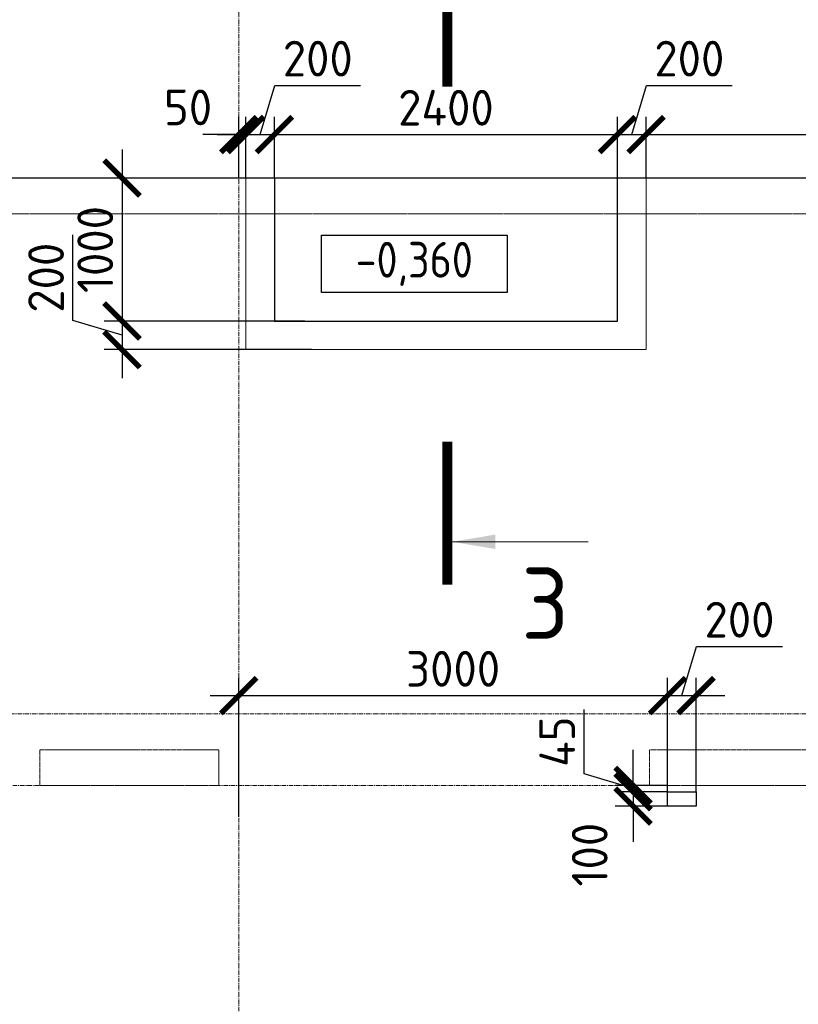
# Model space of a CAD drawing. Header units: millimetres. Extents: x 448962 to 1440104, y -326645 to -197113.
# Tile 76 of 256: x 557971 to 563419, y -255703 to -248813. Entities that reach past the tile are written whole.
import ezdxf

# ---------------------------------------------------------------- set-up
doc = ezdxf.new("R2010")
doc.units = ezdxf.units.MM
for name, pattern in [('01 Штриховая _4 мм_', [6, 3.5, -2.5]), ('______5', [1100, 800, -100, 100, -100]), ('HIDDEN2', [4.7625, 3.175, -1.5875]), ('осевая', [50.8, 31.75, -6.35, 6.35, -6.35])]:
    doc.linetypes.add(name, pattern=pattern)
for name, color, linetype, lineweight in [('Оси', 40, '______5', 18), ('Перекрытие ж_бетон', 1, 'Continuous', 30), ('РАЗМЕРЫ', 1, 'Continuous', 9), ('СТЕНЫ', 3, 'Continuous', 30), ('Текст_ общее', 7, 'Continuous', 25), ('Узлы', 7, 'Continuous', 0)]:
    doc.layers.add(name, color=color, linetype=linetype, lineweight=lineweight)
doc.styles.add('GOST Common_1', font='GOST_Common.ttf', dxfattribs={"width": 0.9, "height": 250})
doc.styles.add('GOST-2.304_Type-B', font='GOST_Common.ttf')
doc.styles.add('ГОСТ', font='GOST_Common.ttf')
doc.dimstyles.new('СПДС', dxfattribs={"dimscale": 100, "dimtxt": 2.5, "dimasz": 2.5, "dimexe": 1.25, "dimexo": 0, "dimtad": 1, "dimdec": 0, "dimtxsty": 'GOST-2.304_Type-B', "dimblk": 'ARCHTICK', "dimcen": 2.5, "dimdle": 2, "dimadec": 0, "dimazin": 2, "dimtfac": 0.75, "dimtdec": 0, "dimtmove": 1, "dimatfit": 3, "dimfxl": 1, "dimtolj": 1, "dimarcsym": 1})

# ---------------------------------------------------------------- blocks, each defined once
blk = doc.blocks.new('_ArchTick')
at = {"color": 0, "linetype": 'ByBlock', "const_width": 0.15}
blk.add_lwpolyline([(-0.5, -0.5), (0.5, 0.5)], dxfattribs=at)
blk = doc.blocks.new('*D156')
at = {"layer": 'DEFPOINTS', "color": 0, "transparency": 16777216}
for p in [(562503.9, -253543), (562503.9, -254265.9), (559503.4, -254391.7)]:
    blk.add_point(p, dxfattribs=at)
at = {"layer": 'РАЗМЕРЫ', "color": 0, "lineweight": -2, "transparency": 16777216}
for p, q in [((559503.4, -254391.7), (559503.4, -253418)), ((562503.9, -254265.9), (562503.9, -253418)), ((559303.4, -253543), (562703.9, -253543))]:
    blk.add_line(p, q, dxfattribs=at)
at = {"layer": 'РАЗМЕРЫ', "color": 0, "lineweight": -2, "transparency": 16777216, "xscale": 250, "yscale": 250, "zscale": 250, "rotation": 180}
blk.add_blockref('_ArchTick', (559503.4, -253543), dxfattribs=at)
at = {"layer": 'РАЗМЕРЫ', "color": 0, "lineweight": -2, "transparency": 16777216, "xscale": 250, "yscale": 250, "zscale": 250}
blk.add_blockref('_ArchTick', (562503.9, -253543), dxfattribs=at)
at = {"layer": 'РАЗМЕРЫ', "color": 0, "lineweight": 0, "transparency": 16777216, "insert": (561003.6, -253355.5), "char_height": 250, "attachment_point": 5, "style": 'GOST-2.304_Type-B'}
blk.add_mtext('\\A1;3000', dxfattribs=at)
blk = doc.blocks.new('*D157')
at = {"layer": 'DEFPOINTS', "color": 0, "transparency": 16777216}
for p in [(562703.9, -253543), (562503.9, -254215.9), (562703.9, -254215.9)]:
    blk.add_point(p, dxfattribs=at)
at = {"layer": 'РАЗМЕРЫ', "color": 0, "lineweight": -2, "transparency": 16777216}
for p, q in [((562603.9, -253543), (562707, -253199.3)), ((562707, -253199.3), (563307, -253199.3)), ((562503.9, -254215.9), (562503.9, -253418)), ((562703.9, -254215.9), (562703.9, -253418)), ((562303.9, -253543), (562903.9, -253543))]:
    blk.add_line(p, q, dxfattribs=at)
at = {"layer": 'РАЗМЕРЫ', "color": 0, "lineweight": -2, "transparency": 16777216, "xscale": 250, "yscale": 250, "zscale": 250, "rotation": 180}
blk.add_blockref('_ArchTick', (562503.9, -253543), dxfattribs=at)
at = {"layer": 'РАЗМЕРЫ', "color": 0, "lineweight": -2, "transparency": 16777216, "xscale": 250, "yscale": 250, "zscale": 250}
blk.add_blockref('_ArchTick', (562703.9, -253543), dxfattribs=at)
at = {"layer": 'РАЗМЕРЫ', "color": 0, "lineweight": 0, "transparency": 16777216, "insert": (563007, -253011.8), "char_height": 250, "attachment_point": 5, "style": 'GOST-2.304_Type-B'}
blk.add_mtext('\\A1;200', dxfattribs=at)
blk = doc.blocks.new('*D158')
at = {"layer": 'DEFPOINTS', "color": 0, "transparency": 16777216}
for p in [(562503.9, -254171.3), (562263, -254215.9), (562503.9, -254215.9)]:
    blk.add_point(p, dxfattribs=at)
at = {"layer": 'РАЗМЕРЫ', "color": 0, "lineweight": -2, "transparency": 16777216}
for p, q in [((561919.3, -254090.5), (561919.3, -253640.5)), ((562263, -254171.3), (562263, -253921.3)), ((562263, -254193.6), (561919.3, -254090.5)), ((562503.9, -254171.3), (562138, -254171.3)), ((562263, -254171.3), (562263, -254215.9)), ((562263, -254171.3), (562263, -254215.9)), ((562503.9, -254215.9), (562138, -254215.9)), ((562263, -254215.9), (562263, -254465.9))]:
    blk.add_line(p, q, dxfattribs=at)
at = {"layer": 'РАЗМЕРЫ', "color": 0, "lineweight": -2, "transparency": 16777216, "xscale": 250, "yscale": 250, "zscale": 250}
for p, rotation in [((562263, -254171.3), 270), ((562263, -254215.9), 90)]:
    blk.add_blockref('_ArchTick', p, dxfattribs=dict(at, rotation=rotation))
at = {"layer": 'РАЗМЕРЫ', "color": 0, "lineweight": 0, "transparency": 16777216, "insert": (561731.8, -253865.5), "char_height": 250, "attachment_point": 5, "rotation": 90, "style": 'GOST-2.304_Type-B'}
blk.add_mtext('\\A1;45', dxfattribs=at)
blk = doc.blocks.new('*D159')
at = {"layer": 'DEFPOINTS', "color": 0, "transparency": 16777216}
for p in [(562503.9, -254215.9), (562263, -254315.9), (562503.9, -254315.9)]:
    blk.add_point(p, dxfattribs=at)
at = {"layer": 'РАЗМЕРЫ', "color": 0, "lineweight": -2, "transparency": 16777216}
for p, q in [((562263, -254215.9), (562263, -253965.9)), ((562503.9, -254215.9), (562138, -254215.9)), ((562263, -254215.9), (562263, -254315.9)), ((562503.9, -254315.9), (562138, -254315.9)), ((562263, -254315.9), (562263, -254565.9))]:
    blk.add_line(p, q, dxfattribs=at)
at = {"layer": 'РАЗМЕРЫ', "color": 0, "lineweight": -2, "transparency": 16777216, "xscale": 250, "yscale": 250, "zscale": 250}
for p, rotation in [((562263, -254215.9), 270), ((562263, -254315.9), 90)]:
    blk.add_blockref('_ArchTick', p, dxfattribs=dict(at, rotation=rotation))
at = {"layer": 'РАЗМЕРЫ', "color": 0, "lineweight": 0, "transparency": 16777216, "insert": (561959.3, -254655.9), "char_height": 250, "attachment_point": 5, "rotation": 90, "style": 'GOST-2.304_Type-B'}
blk.add_mtext('\\A1;100', dxfattribs=at)
blk = doc.blocks.new('оси плит')
at = {"layer": 'Оси', "color": 16, "linetype": 'осевая', "lineweight": 0, "transparency": 33554687}
for p, q in [((563842.3, -202894.1), (563842.3, -231285.8)), ((519570.9, -205117.4), (573160.2, -205117.4)), ((519570.9, -208617.4), (573160.2, -208617.4)), ((520148.3, -209117.4), (572483.7, -209117.4))]:
    blk.add_line(p, q, dxfattribs=at)
blk = doc.blocks.new('*D274')
at = {"layer": 'DEFPOINTS', "color": 0, "transparency": 16777216}
for p in [(559833.1, -249921.3), (558687, -250921.3), (559907.6, -250921.3)]:
    blk.add_point(p, dxfattribs=at)
at = {"layer": 'РАЗМЕРЫ', "color": 0, "lineweight": -2, "transparency": 16777216}
for p, q in [((558687, -249721.3), (558687, -251121.3)), ((559833.1, -249921.3), (558562, -249921.3)), ((559907.6, -250921.3), (558562, -250921.3))]:
    blk.add_line(p, q, dxfattribs=at)
at = {"layer": 'РАЗМЕРЫ', "color": 0, "lineweight": -2, "transparency": 16777216, "xscale": 250, "yscale": 250, "zscale": 250}
for p, rotation in [((558687, -249921.3), 90), ((558687, -250921.3), 270)]:
    blk.add_blockref('_ArchTick', p, dxfattribs=dict(at, rotation=rotation))
at = {"layer": 'РАЗМЕРЫ', "color": 0, "lineweight": 0, "transparency": 16777216, "insert": (558499.5, -250421.3), "char_height": 250, "attachment_point": 5, "rotation": 90, "style": 'GOST-2.304_Type-B'}
blk.add_mtext('\\A1;1000', dxfattribs=at)
blk = doc.blocks.new('*D275')
at = {"layer": 'DEFPOINTS', "color": 0, "transparency": 16777216}
for p in [(559965.3, -250921.3), (558687, -251121.3), (560012.2, -251121.3)]:
    blk.add_point(p, dxfattribs=at)
at = {"layer": 'РАЗМЕРЫ', "color": 0, "lineweight": -2, "transparency": 16777216}
for p, q in [((558343.2, -250918.2), (558343.2, -250318.2)), ((558687, -250721.3), (558687, -251321.3)), ((558687, -251021.3), (558343.2, -250918.2)), ((559965.3, -250921.3), (558562, -250921.3)), ((560012.2, -251121.3), (558562, -251121.3))]:
    blk.add_line(p, q, dxfattribs=at)
at = {"layer": 'РАЗМЕРЫ', "color": 0, "lineweight": -2, "transparency": 16777216, "xscale": 250, "yscale": 250, "zscale": 250}
for p, rotation in [((558687, -250921.3), 90), ((558687, -251121.3), 270)]:
    blk.add_blockref('_ArchTick', p, dxfattribs=dict(at, rotation=rotation))
at = {"layer": 'РАЗМЕРЫ', "color": 0, "lineweight": 0, "transparency": 16777216, "insert": (558155.7, -250618.2), "char_height": 250, "attachment_point": 5, "rotation": 90, "style": 'GOST-2.304_Type-B'}
blk.add_mtext('\\A1;200', dxfattribs=at)
blk = doc.blocks.new('*D299')
at = {"layer": 'DEFPOINTS', "color": 0, "transparency": 16777216}
for p in [(559553.3, -249616.3), (559503.4, -249921.3), (559553.3, -249921.3)]:
    blk.add_point(p, dxfattribs=at)
at = {"layer": 'РАЗМЕРЫ', "color": 0, "lineweight": -2, "transparency": 16777216}
for p, q in [((559503.4, -249921.3), (559503.4, -249491.3)), ((559553.3, -249921.3), (559553.3, -249491.3)), ((559503.4, -249616.3), (559253.4, -249616.3)), ((559503.4, -249616.3), (559553.3, -249616.3)), ((559553.3, -249616.3), (559803.3, -249616.3))]:
    blk.add_line(p, q, dxfattribs=at)
at = {"layer": 'РАЗМЕРЫ', "color": 0, "lineweight": -2, "transparency": 16777216, "xscale": 250, "yscale": 250, "zscale": 250}
blk.add_blockref('_ArchTick', (559503.4, -249616.3), dxfattribs=at)
at = {"layer": 'РАЗМЕРЫ', "color": 0, "lineweight": -2, "transparency": 16777216, "xscale": 250, "yscale": 250, "zscale": 250, "rotation": 180}
blk.add_blockref('_ArchTick', (559553.3, -249616.3), dxfattribs=at)
at = {"layer": 'РАЗМЕРЫ', "color": 0, "lineweight": 0, "transparency": 16777216, "insert": (559148.9, -249426.4), "char_height": 250, "attachment_point": 5, "style": 'GOST-2.304_Type-B'}
blk.add_mtext('\\A1;50', dxfattribs=at)
blk = doc.blocks.new('*D300')
at = {"layer": 'DEFPOINTS', "color": 0, "transparency": 16777216}
for p in [(559753.3, -249616.3), (559553.3, -249921.3), (559753.3, -249921.3)]:
    blk.add_point(p, dxfattribs=at)
at = {"layer": 'РАЗМЕРЫ', "color": 0, "lineweight": -2, "transparency": 16777216}
for p, q in [((559653.3, -249616.3), (559756.5, -249272.6)), ((559756.5, -249272.6), (560356.5, -249272.6)), ((559553.3, -249921.3), (559553.3, -249491.3)), ((559753.3, -249921.3), (559753.3, -249491.3)), ((559353.3, -249616.3), (559953.3, -249616.3))]:
    blk.add_line(p, q, dxfattribs=at)
at = {"layer": 'РАЗМЕРЫ', "color": 0, "lineweight": -2, "transparency": 16777216, "xscale": 250, "yscale": 250, "zscale": 250, "rotation": 180}
blk.add_blockref('_ArchTick', (559553.3, -249616.3), dxfattribs=at)
at = {"layer": 'РАЗМЕРЫ', "color": 0, "lineweight": -2, "transparency": 16777216, "xscale": 250, "yscale": 250, "zscale": 250}
blk.add_blockref('_ArchTick', (559753.3, -249616.3), dxfattribs=at)
at = {"layer": 'РАЗМЕРЫ', "color": 0, "lineweight": 0, "transparency": 16777216, "insert": (560056.5, -249085.1), "char_height": 250, "attachment_point": 5, "style": 'GOST-2.304_Type-B'}
blk.add_mtext('\\A1;200', dxfattribs=at)
blk = doc.blocks.new('*D301')
at = {"layer": 'DEFPOINTS', "color": 0, "transparency": 16777216}
for p in [(562153.2, -249616.3), (559753.3, -249921.3), (562153.2, -249921.3)]:
    blk.add_point(p, dxfattribs=at)
at = {"layer": 'РАЗМЕРЫ', "color": 0, "lineweight": -2, "transparency": 16777216}
for p, q in [((559753.3, -249921.3), (559753.3, -249491.3)), ((562153.2, -249921.3), (562153.2, -249491.3)), ((559553.3, -249616.3), (562353.2, -249616.3))]:
    blk.add_line(p, q, dxfattribs=at)
at = {"layer": 'РАЗМЕРЫ', "color": 0, "lineweight": -2, "transparency": 16777216, "xscale": 250, "yscale": 250, "zscale": 250, "rotation": 180}
blk.add_blockref('_ArchTick', (559753.3, -249616.3), dxfattribs=at)
at = {"layer": 'РАЗМЕРЫ', "color": 0, "lineweight": -2, "transparency": 16777216, "xscale": 250, "yscale": 250, "zscale": 250}
blk.add_blockref('_ArchTick', (562153.2, -249616.3), dxfattribs=at)
at = {"layer": 'РАЗМЕРЫ', "color": 0, "lineweight": 0, "transparency": 16777216, "insert": (560953.3, -249428.8), "char_height": 250, "attachment_point": 5, "style": 'GOST-2.304_Type-B'}
blk.add_mtext('\\A1;2400', dxfattribs=at)
blk = doc.blocks.new('*D302')
at = {"layer": 'DEFPOINTS', "color": 0, "transparency": 16777216}
for p in [(562353.2, -249616.3), (562153.2, -249921.3), (562353.2, -249921.3)]:
    blk.add_point(p, dxfattribs=at)
at = {"layer": 'РАЗМЕРЫ', "color": 0, "lineweight": -2, "transparency": 16777216}
for p, q in [((562253.2, -249616.3), (562356.3, -249272.6)), ((562356.3, -249272.6), (562956.3, -249272.6)), ((562153.2, -249921.3), (562153.2, -249491.3)), ((562353.2, -249921.3), (562353.2, -249491.3)), ((561953.2, -249616.3), (562553.2, -249616.3))]:
    blk.add_line(p, q, dxfattribs=at)
at = {"layer": 'РАЗМЕРЫ', "color": 0, "lineweight": -2, "transparency": 16777216, "xscale": 250, "yscale": 250, "zscale": 250, "rotation": 180}
blk.add_blockref('_ArchTick', (562153.2, -249616.3), dxfattribs=at)
at = {"layer": 'РАЗМЕРЫ', "color": 0, "lineweight": -2, "transparency": 16777216, "xscale": 250, "yscale": 250, "zscale": 250}
blk.add_blockref('_ArchTick', (562353.2, -249616.3), dxfattribs=at)
at = {"layer": 'РАЗМЕРЫ', "color": 0, "lineweight": 0, "transparency": 16777216, "insert": (562656.3, -249085.1), "char_height": 250, "attachment_point": 5, "style": 'GOST-2.304_Type-B'}
blk.add_mtext('\\A1;200', dxfattribs=at)
blk = doc.blocks.new('*D303')
at = {"layer": 'DEFPOINTS', "color": 0, "transparency": 16777216}
for p in [(565703, -249616.3), (562353.2, -249921.3), (565703, -249874.7)]:
    blk.add_point(p, dxfattribs=at)
at = {"layer": 'РАЗМЕРЫ', "color": 0, "lineweight": -2, "transparency": 16777216}
for p, q in [((562353.2, -249921.3), (562353.2, -249491.3)), ((565703, -249874.7), (565703, -249491.3)), ((562153.2, -249616.3), (565903, -249616.3))]:
    blk.add_line(p, q, dxfattribs=at)
at = {"layer": 'РАЗМЕРЫ', "color": 0, "lineweight": -2, "transparency": 16777216, "xscale": 250, "yscale": 250, "zscale": 250, "rotation": 180}
blk.add_blockref('_ArchTick', (562353.2, -249616.3), dxfattribs=at)
at = {"layer": 'РАЗМЕРЫ', "color": 0, "lineweight": -2, "transparency": 16777216, "xscale": 250, "yscale": 250, "zscale": 250}
blk.add_blockref('_ArchTick', (565703, -249616.3), dxfattribs=at)
at = {"layer": 'РАЗМЕРЫ', "color": 0, "lineweight": 0, "transparency": 16777216, "insert": (564028.1, -249428.8), "char_height": 250, "attachment_point": 5, "style": 'GOST-2.304_Type-B'}
blk.add_mtext('\\A1;3350', dxfattribs=at)
blk = doc.blocks.new('стены  тп')
at = {"layer": 'СТЕНЫ', "color": 251, "linetype": '01 Штриховая _4 мм_', "lineweight": 0, "true_color": 0x636466}
for p, q in [((589762.3, -316375.7, 3100), (542387.3, -316375.7, 3100)), ((579512.3, -316625.7, 3100), (585085.9, -316625.7, 3100)), ((585085.9, -316625.7, 3100), (589512.3, -316625.7, 3100)), ((582172.1, -320375.7, 3100), (581922.1, -320375.7, 3100)), ((581922.1, -320375.7, 3100), (581922.1, -320625.7, 3100)), ((582172.3, -320375.7, 3100), (582172.1, -320375.7, 3100)), ((582292.1, -320375.7, 3100), (582172.3, -320375.7, 3100)), ((583172.3, -320375.7, 3100), (582292.1, -320375.7, 3100)), ((583172.3, -320495.7, 3100), (583172.3, -320375.7, 3100)), ((586312.3, -320375.7, 3100), (586187.1, -320375.7, 3100)), ((586187.1, -320375.7, 3100), (586187.1, -320625.7, 3100)), ((587312.3, -320375.7, 3100), (586312.3, -320375.7, 3100)), ((583172.3, -320625.7, 3100), (583172.3, -320495.7, 3100)), ((581922.1, -320625.7, 3100), (582172.3, -320625.7, 3100)), ((582172.3, -320625.7, 3100), (582292.3, -320625.7, 3100)), ((582292.3, -320625.7, 3100), (583172.3, -320625.7, 3100)), ((586187.1, -320625.7, 3100), (586312.3, -320625.7, 3100)), ((586312.3, -320625.7, 3100), (587312.3, -320625.7, 3100))]:
    blk.add_line(p, q, dxfattribs=at)
blk = doc.blocks.new('отвестия ов')
at = {"color": 3, "lineweight": 30}
for points in [[(4395235.1, -1445498.1), (4395235.1, -1445598.1), (4395035.1, -1445598.1), (4395035.1, -1445498.1)], [(4395035.1, -1445498.1), (4395235.1, -1445498.1), (4395235.1, -1445598.1), (4395035.1, -1445598.1)]]:
    blk.add_lwpolyline(points, close=True, dxfattribs=at)

msp = doc.modelspace()

# ---------------------------------------------------------------- linework, layer by layer
at = {"layer": 'Перекрытие ж_бетон'}
msp.add_lwpolyline([(518553.3, -272221.3), (518553.3, -272221.3), (565953.3, -272221.3), (565953.3, -249921.3), (518553.3, -249921.3), (518553.3, -272221.3)], dxfattribs=at)
at = {"layer": 'Перекрытие ж_бетон', "color": 252, "linetype": 'HIDDEN2', "lineweight": 0, "true_color": 0x939598}
msp.add_lwpolyline([(559553.3, -249921.3), (559553.3, -251121.3), (562353.2, -251121.3), (562353.2, -249921.3)], dxfattribs=at)
at = {"layer": 'Перекрытие ж_бетон'}
msp.add_lwpolyline([(559753.3, -250921.3), (562153.2, -250921.3), (562153.2, -249921.3), (559753.3, -249921.3)], close=True, dxfattribs=at)
at = {"layer": 'Текст_ общее', "lineweight": 30}
msp.add_lwpolyline([(560081.6, -250321.7), (561381.6, -250321.7), (561381.6, -250721.7), (560081.6, -250721.7)], close=True, dxfattribs=at)
at = {"layer": 'Узлы', "color": 1, "linetype": 'Continuous', "lineweight": 0}
msp.add_line((560997.5, -252466.4, 3100), (561947.5, -252466.4, 3100), dxfattribs=at)
at = {"layer": 'Узлы', "color": 1, "linetype": 'Continuous', "lineweight": 0, "const_width": 70, "elevation": 3100}
for points in [[(560962.5, -248281.9), (560962.5, -249281.9)], [(560962.5, -252766.4), (560962.5, -251766.4)]]:
    msp.add_lwpolyline(points, dxfattribs=at)
at = {"layer": 'Узлы', "color": 1, "linetype": 'Continuous', "lineweight": 0}
msp.add_solid([(560997.5, -252466.4, 3100), (561297.9, -252516.7, 3100), (561297.9, -252416.1, 3100)], dxfattribs=at)

# ---------------------------------------------------------------- block references
at = {"layer": 'РАЗМЕРЫ'}
msp.add_blockref('оси плит', (-4338.8, -45053.9), dxfattribs=at)
at = {"layer": 'РАЗМЕРЫ', "color": 7, "lineweight": 20}
msp.add_blockref('отвестия ов', (-3832531.2, 1191282.2), dxfattribs=at)

# ---------------------------------------------------------------- texts
at = {"layer": 'Узлы', "color": 1, "linetype": 'Continuous', "lineweight": 0, "insert": (561647.5, -252896.4, 3100), "char_height": 500, "attachment_point": 5, "style": 'GOST-2.304_Type-B'}
msp.add_mtext_dynamic_manual_height_columns('3', width=723.88, gutter_width=25, heights=[0], dxfattribs=at)

# ---------------------------------------------------------------- dimensions: what is measured, and where the dimension line sits
at = {"layer": 'РАЗМЕРЫ', "color": 1, "lineweight": 0}
for base, p1, p2, picture, middle in [((559753.3, -249616.3), (559553.3, -249921.3), (559753.3, -249921.3), '*D300', (559819, -249085.1)), ((562353.2, -249616.3), (562153.2, -249921.3), (562353.2, -249921.3), '*D302', (562418.8, -249085.1)), ((562153.2, -249616.3), (559753.3, -249921.3), (562153.2, -249921.3), '*D301', (560953.3, -249428.8)), ((565703, -249616.3), (562353.2, -249921.3), (565703, -249874.7), '*D303', (564028.1, -249428.8)), ((562703.9, -253543), (562503.9, -254215.9), (562703.9, -254215.9), '*D157', (562769.5, -253011.8)), ((562503.8542, -253543.0293), (559503.4269, -254391.693), (562503.8542, -254265.9253), '*D156', (561003.6406, -253355.5293))]:
    dim = msp.add_linear_dim(base=base, p1=p1, p2=p2, dimstyle='СПДС', override={"dimrnd": 5}, dxfattribs=at)
    dim.commit()
    dim.dimension.update_dxf_attribs({"geometry": picture, "text_midpoint": middle})
dim = msp.add_linear_dim(base=(559553.3, -249616.3), p1=(559503.4, -249921.3), p2=(559553.3, -249921.3), dimstyle='СПДС', override={"dimrnd": 5}, dxfattribs=at)
dim.commit()
dim.dimension.update_dxf_attribs({"geometry": '*D299', "text_midpoint": (559148.9, -249613.9), "dimtype": 160})
for base, p1, p2, picture, middle in [((558687, -250921.3), (559833.1, -249921.3), (559907.6, -250921.3), '*D274', (558499.5, -250421.3)), ((558687, -251121.3), (559965.3, -250921.3), (560012.2, -251121.3), '*D275', (558155.7, -250855.7)), ((562263, -254215.9), (562503.9, -254171.3), (562503.9, -254215.9), '*D158', (561731.8, -254028))]:
    dim = msp.add_linear_dim(base=base, p1=p1, p2=p2, angle=90, dimstyle='СПДС', override={"dimrnd": 5}, dxfattribs=at)
    dim.commit()
    dim.dimension.update_dxf_attribs({"geometry": picture, "text_midpoint": middle})
dim = msp.add_linear_dim(base=(562263, -254315.9), p1=(562503.9, -254215.9), p2=(562503.9, -254315.9), angle=90, dimstyle='СПДС', override={"dimrnd": 5}, dxfattribs=at)
dim.commit()
dim.dimension.update_dxf_attribs({"geometry": '*D159', "text_midpoint": (562146.8, -254655.9), "dimtype": 160})

# ---------------------------------------------------------------- next in the draw order: texts
at = {"layer": 'Текст_ общее', "insert": (560731.6, -250521.7), "char_height": 250, "width": 1056.523, "attachment_point": 5, "style": 'GOST Common_1', "bg_fill": 3, "box_fill_scale": 1, "bg_fill_color": 256, "bg_fill_transparency": 0}
msp.add_mtext('-0,360', dxfattribs=at)

# ---------------------------------------------------------------- next in the draw order: block references
at = {"layer": 'РАЗМЕРЫ'}
msp.add_blockref('стены  тп', (-23809, 66454.4, -3100), dxfattribs=at)

# ---------------------------------------------------------------- next in the draw order: texts
note = msp.add_mtext_dynamic_manual_height_columns('\\pi1250;{\\H1.5152x;Общие указания :\\P}Настоящий подраздел разработан в составе рабочей документации на строительство объекта {\\H2.4344x; }"Строительство жилого комплекса со встроенными помещениями общественного-делового и коммерческого {\\H1.3552x; }назначения по адресу: г. Чита, ул. 1-я Коллективная. Жилой дом со встроенными помещениями {\\H1.71569x; }общественно-делового и коммерческого назначения на первом этаже здания и встроенно-пристроенным {\\H1.59543x; }поликлиническим учреждением (поз. 2.2-2.3){\\H1.73486x; }\\P1.^I" Решения рабочей Документации разработаны на основании:{\\H1.67588x; }\\Pзадания на проектирование, выданного заказчиком;{\\H1.60804x; }\\P-^Iрешений стадии "Проектная Документация (проект №24-04-КР.2)"{\\H1.73065x; }\\Pразработанных ООО "Комплексная проектно-сопроводительная компания", утвержденных {\\H1.67728x; }заказчиком;{\\H1.60757x; }\\PВ соответствии с требованиями нормативных документов:{\\H1.63081x; }\\P-^IФЗ №184 "О техническом регулировании";{\\H1.62306x; }\\P-^IФЗ №123 "Технический регламент о требованиях пожарной безопасности";{\\H1.62565x; }\\P-^IСП 20.13330.2016 "Нагрузки и воздействия",{\\H1.62478x; }\\P-^IСП 63.13330.2018 "Бетонные и железобетонные конструкции. Основные положения".{\\H1.62507x; }\\P-^IСП 22.13330.2016 "Основания зданий и сооружений";{\\H1.62498x; }\\P-^IСП 45.13330.2017 "Земляные сооружения, основания и фундаменты".{\\H1.62501x; }\\P2.^IПри работах по устройству монолитных конструкций руководствоваться СП 70.13330.2012 {\\H1.625x; }"Несущие и ограждающие конструкции".{\\H1.625x; }\\P3.^IЗа относительную отметку 0,000 принята отметка чистого пола первого этажа, {\\H1.625x; }соответствующая абсолютной отметке 648,00 в Балтийской системе высот.{\\H1.625x; }\\P4.^IПеречень видов работ, Зля которых необходимо составлять акты освидетельствования {\\H1.625x; }скрытых работ: {\\H1.625x; }\\PБетонные и железобетонные конструкции монолитные:{\\H1.625x; }\\Pармирование; защитные слои,- анкеровка арматуры; установка закладных деталей.{\\H1.625x; }\\PМонтаж сборных железобетонных и бетонных конструкций:{\\H1.625x; }\\Pсварка и антикоррозионное покрыт при отсутствии актов освиветельствования превшествующих {\\H1.625x; }скрытых работ во всех случаях.{\\H1.625x; }\\P1. Железобетонные конструкции разработаны в соответствии СП 22.13330.2016 "Основания зданий и {\\H1.62576x; }сооружений", СП 63.13330.2018 "Бетонные и железобетонные конструкции. Общие положения".{\\H1.62541x; }\\P2. Несущие конструкции здания рассчитаны и запроектированы для данных геологических условий. {\\H1.62486x; }\\P3. Арматура класса А240 и А500С по ГОСТ Р 34028-2016, материал монолитных конструкций ниже {\\H1.62505x; }нуля - бетон тяжелый класса В25 по ГОСТ 26633-2015.{\\H1.62498x; }\\P4. Работы по бетонированию монолитных конструкций вести в соответствии со СП 70.13330.2012 {\\H1.62501x; }"Несущие и ограждающие конструкции".{\\H1.625x; }\\P5. Все строительно-монтажные работы необходимо выполнять в соответствии со СНиП 12-03-2001 {\\H1.625x; }"Безопасность труда в строительстве. Часть 1. Общие требования.", Безопасность труда в строительстве. {\\H1.625x; }Часть 2. Строительное производство". Строительство здания должно производиться в соответствии с {\\H1.625x; }проектом производства работ (ППР).{\\H1.725x; }\\PПри отсутствии ППР производство строительно-монтажных работ запрещается.{\\H1.67917x; }\\P6. Бетон конструкции должны удовлетворять требованиям ГОСТ 26633-2015, ГОСТ 25192-2012.{\\H1.60694x; }\\P7. Бетон следует укладывать в бетонные конструкции горизонтальными слоями одинаковой {\\H1.63102x; }толщины без разрывов, с последовательным направлением укладки в одну сторону во всех слоях.{\\H1.62299x; }\\P8. В начальный период твердения бетон необходимо защищать от попадания атмосферных осадков {\\H1.62567x; }или потерь влаги.{\\H1.62478x; }\\P9. При перерывах в бетонировании устраивать рабочие швы бетонирования. Места рабочих швов {\\H1.62507x; }бетонирования разработать в ППР и согласовать с авторским надзором. С поверхности рабочих швов {\\H1.62498x; }удалить цементную плёнку металлическими щётками с последующей поливкой водой. В рабочем шве {\\H1.62501x; }устанавливать вертикальные сетки из проволоки ячейкой 50x50мм. Поверхность рабочих швов должна быть {\\H1.625x; }перпендикулярна поверхности плиты. {\\H1.625x; }\\P10. Арматурные изделия изготавливать в соответствии с ГОСТ Р 57997-2017, ГОСТ 5264-80, ГОСТ {\\H1.625x; }14098-2014.{\\H1.625x; }\\P11. Плоские сетки и каркасы изготавливать с помощью контактной точечной сварки (кроме {\\H1.725x; }оговоренных случаев).{\\H1.77917x; }\\P12. Расчётные сопротивления сборных соединений и материалы для сборки принимать по табл. Г1, Г2 {\\H1.66111x; }СП 52-101-2003.{\\H1.61296x; }\\P13. Стыки арматурных стержней должны иметь длину перепуска (нахлёстка) не менее указанной в {\\H1.72901x; }проекте. В неоговоренных случаях длину стыка рабочей арматуры внахлёстку без сварки принимать по {\\H1.67783x; }п.8.3.27 СП 52-101-2003. {\\H1.60739x; }\\P14. Толщина защитного слоя бетона для рабочей арматуры должна соответствовать значениям, {\\H1.63087x; }указанным в проекте. {\\H1.62304x; }\\PВ неоговоренных случаях принимать не менее 25мм.{\\H1.62565x; }\\P{\\H1.62478x; }', width=16929.188, gutter_width=1000, heights=[39809.3, 0], dxfattribs=dict(insert=(470783.2, -245157.9), char_height=250, attachment_point=1, style='ГОСТ'))
for column, words in zip(note.columns.linked_columns, ['\\pi1250;15. Уход за свежеуложенным бетоном начинать сразу после укладки бетонной смеси и осуществлять до достижения прочности бетона не менее 70% от проектной.{\\H1.83409x; }\\P16. Распалубку плит  осуществлять по достижении прочности бетона не менее 80% от проектной.{\\H1.55672x; }\\P17. Два крайних арматурных стержня, расположенных по контуру плиты, привязать ко всем {\\H1.64842x; }стержням в местах пересечений.{\\H1.61719x; }\\P18. В процессе производства работ предусмотреть мероприятия по противопожарной защите и {\\H1.6276x; }контролю за выполнением правил пожарной безопасности на всех этапах строительства.{\\H1.62413x; }\\P19. Все работы Выполнять по проекту производства работ (ППР), согласованному с организациями, {\\H1.72529x; }ответственными за эксплуатацию существующих инженерных сетей и дорог на существующей площадке.{\\H1.67907x; }\\P20. Проект рассчитан на производство работ в период положительных температур. В случае {\\H1.60698x; }выполнения работ при отрицательных температурах необходимо выполнять требования СНиП часть 3 по {\\H1.63101x; }производству работ и ППР.{\\H1.623x; }\\P21. При минимальной температуре воздуха до минус 15°С допускается:{\\H1.62567x; }\\P - выдерживание бетона в конструкции методом термоса, при предварительном разогреве бетонной {\\H1.62478x; }смеси, {\\H1.62507x; }\\P -форсированный электроразогрев бетона в конструкции с повторным уплотнением.{\\H1.62498x; }\\PПри минимальной температуре воздуха до минус 25°С допускается:{\\H1.62501x; }\\P -обогрев бетона в греющей опалубке с помощью низкотемпературных электронагревателей,{\\H1.625x; }\\P -электродный сквозной прогреб бетона,{\\H1.625x; }\\P -электрообогрев с помощью греющего провода.{\\H1.625x; }']):
    column.text = words

doc.saveas('drawing.dxf')
